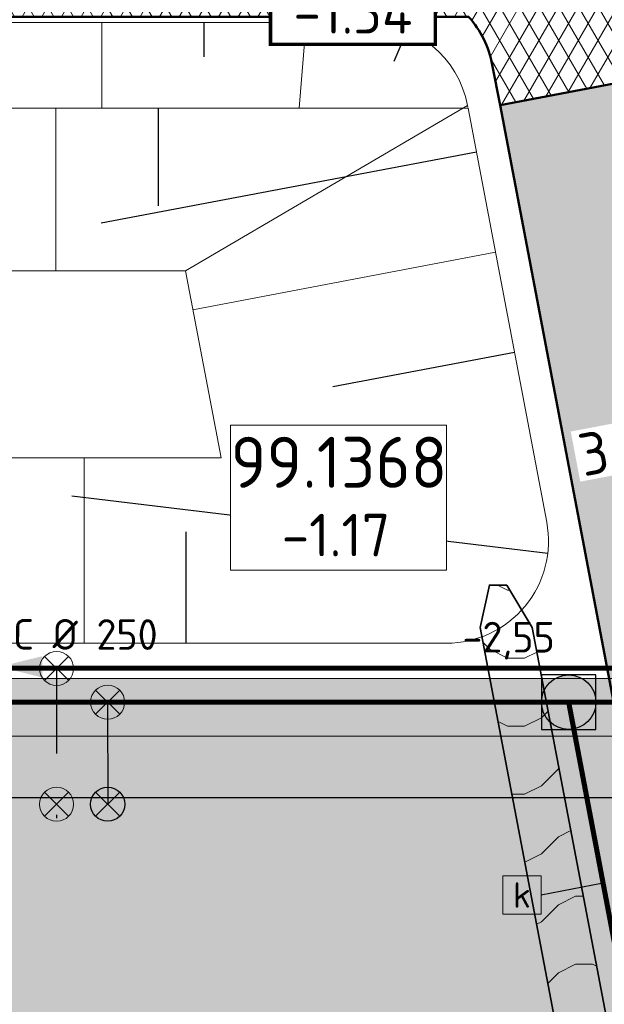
# Model space of a CAD drawing. Header units: metres. Extents: x 240159 to 241664, y 578380 to 583939.
# Tile 23 of 71: x 240387 to 240404, y 583858 to 583887. Entities that reach past the tile are written whole.
import ezdxf
from ezdxf.enums import TextEntityAlignment as Align

# ---------------------------------------------------------------- set-up
doc = ezdxf.new("R2010")
doc.units = ezdxf.units.M
doc.set_wipeout_variables(frame=1)
doc.linetypes.add('RI-HWA_HUISAANSLUITING', pattern=[4.8, 3, -1.8])
doc.linetypes.add('RI-VWA_HUISAANSLUITING', pattern=[6.1, 2.5, -1.8, 0, -1.8])
for name, color, linetype, lineweight in [('N-AL-HOOGTELABEL-S', 7, 'Continuous', 13), ('N-GV-GR-BOLLEN-A', 92, 'Continuous', 9), ('N-WE-GW-GROND_ONTGRAVEN-A', 7, 'Continuous', 18), ('N-WE-GW-GRONDWERK_INSTEEK_TALUD-G', 92, 'Continuous', 35), ('N-WE-GW-WATERGANG_DEMPEN-A', 152, 'Continuous', 18), ('N-WE-GW-WATERGANG_SLOOT_BODEM-G', 160, 'Continuous', 20), ('N-WE-IE-MEUBILAIR_WEGMEUBILAIR_LICHTMAST_MET_PASTEGEL-S', 7, 'Continuous', 25), ('N-WE-KL-TRACE_WENSTRACE-A', 7, 'Continuous', 25), ('N-WE-RI-BOB-T', 7, 'Continuous', 13), ('N-WE-RI-MATERIAAL_DIAMETER_LENGTE-T', 7, 'Continuous', 13), ('N-WE-RI-STROOMRICHTING-S', 7, 'Continuous', 13), ('N-WE-VH-KANTVERHARDING-GD', 4, 'Continuous', 50), ('N-WE-VH-VERHARDING_ASFALT_DEKLAAG-A', 252, 'Continuous', 18), ('N-WE-VH-VERKANTING-S', 7, 'Continuous', 25), ('X-XX-AL-REFERENTIE-M', 7, 'Continuous', 18), ('X-XX-GW-TALUDARCERING_KORT-G', 7, 'Continuous', 25), ('X-XX-GW-TALUDARCERING_LANG-G', 1, 'Continuous', 18)]:
    doc.layers.add(name, color=color, linetype=linetype, lineweight=lineweight)
for name, color, linetype, lineweight, true_color in [('N-WE-GW-GROND_ZAND_CUNETZAND-V', 7, 'Continuous', 18, 0xcead63), ('N-WE-RI-HWA_HUISAANSLUITING_PVC_125-G', 150, 'RI-HWA_HUISAANSLUITING', 25, 0x007fff), ('N-WE-RI-HWA_HULPSTUK-ONTSTOPPINGSSTUK-S', 150, 'Continuous', 25, 0x007fff), ('N-WE-RI-HWA_HULPSTUK_INLAAT-S', 150, 'Continuous', 13, 0x007fff), ('N-WE-RI-HWA_KOLK-S', 150, 'Continuous', 25, 0x007fff), ('N-WE-RI-HWA_RIOOLPUT-S', 150, 'Continuous', 13, 0x007fff), ('N-WE-RI-HWA_TRANSPORTLEIDING_BETON_500-G', 150, 'Continuous', 20, 0x007fff), ('N-WE-RI-VWA_HUISAANSLUITING_PVC_125-G', 20, 'RI-VWA_HUISAANSLUITING', 25, 0xff3f00), ('N-WE-RI-VWA_HULPSTUK_INLAAT-S', 20, 'Continuous', 13, 0xff3f00), ('N-WE-RI-VWA_HULPSTUK_ONTSTOPPINGSSTUK-S', 20, 'Continuous', 13, 0xff3f00), ('N-WE-RI-VWA_LEIDINGINFO-S', 20, 'Continuous', 13, 0xff3f00), ('N-WE-RI-VWA_PUTNUMMER-S', 20, 'Continuous', 13, 0xff3f00), ('N-WE-RI-VWA_TRANSPORTLEIDING_BETON_500-G', 20, 'Continuous', 20, 0xff3f00), ('N-WE-VH-VERHARDING_ASFALT_WEGCONSTRUCTIE_FIETSPAD-A', 1, 'Continuous', 18, 0xff0000)]:
    doc.layers.add(name, color=color, linetype=linetype, lineweight=lineweight, true_color=true_color)
doc.styles.add('NLCS-ISO', font='NLCS-ISO.ttf')
doc.styles.add('NLCS-ISO-ANNOTATIEF-T25', font='NLCS-ISO.ttf', dxfattribs={"height": 2.5})
doc.styles.add('NLCS-ISO-M1000-T25', font='NLCS-ISO.ttf', dxfattribs={"height": 2.5})
doc.dimstyles.new('NLCS-ANNOTATIEF-T25-PIJL_L2_H1', dxfattribs={"dimtxt": 2.5, "dimasz": 2.5, "dimexe": 2, "dimexo": 2, "dimgap": 0.7, "dimtad": 1, "dimzin": 0, "dimdsep": 46, "dimtxsty": 'NLCS-ISO-ANNOTATIEF-T25', "dimcen": 0, "dimdle": 2, "dimclrd": 256, "dimclre": 256, "dimclrt": 256, "dimadec": 1, "dimazin": 0, "dimtfac": 1, "dimtdec": 3, "dimtofl": 0, "dimtmove": 0, "dimatfit": 3, "dimfxl": 2, "dimfxlon": 1, "dimtfillclr": 256, "dimtolj": 1, "dimtzin": 0, "dimlwd": -1, "dimlwe": -1, "dimarcsym": 0})
pattern_1 = [(45, (0, 0), (-0.8749916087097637, 0.8749916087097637), [0.3, -0.937425]), (135, (0, 0), (-0.8749916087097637, -0.8749916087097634), [0.3, -0.937425])]

# ---------------------------------------------------------------- blocks, each defined once
blk = doc.blocks.new('SAL-HOOGTELABEL_AANLEG-SO')
blk.add_wipeout([(-4.842599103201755, 1.7988380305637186), (4.851150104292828, 1.7988380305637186), (4.851150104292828, -1.8868584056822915), (-4.842599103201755, -1.8868584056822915)])
at = {"const_width": 0.2}
blk.add_lwpolyline([(-4.842599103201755, 1.798838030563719), (4.851150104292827, 1.798838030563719), (4.851150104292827, -1.886858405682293), (-4.842599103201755, -1.886858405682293)], close=True, dxfattribs=at)
at = {"style": 'NLCS-ISO'}
blk.add_attdef('HOOGTE', text='', height=2, dxfattribs=at).set_placement((0, 0), align=Align.MIDDLE_CENTER)
blk = doc.blocks.new('N-SRI-PUT_HWA-SO')
h = blk.add_hatch(color=256)
h.dxf.hatch_style = 1
h.paths.add_polyline_path([(-1.999999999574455, 0, 1), (1.999999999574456, 0, 1)])
at = {"lineweight": -3, "flags": 128}
blk.add_lwpolyline([(-1.999999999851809, -2.00000000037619), (2.000000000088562, -2.000000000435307), (2.000000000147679, 1.99999999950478), (-2.00000000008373, 1.999999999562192)], close=True, dxfattribs=at)
at = {"lineweight": -3}
blk.add_circle((0, 0), 1.999999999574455, dxfattribs=at)
blk = doc.blocks.new('SRI-PUTNUMMER-SO')
blk.add_wipeout([(-18.26290233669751, 4.251051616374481), (-5.557298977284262, 4.251051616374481), (-5.557298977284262, -4.288829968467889), (-18.26290233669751, -4.288829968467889)])
blk.add_lwpolyline([(-18.26290233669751, 4.251051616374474), (-5.557298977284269, 4.251051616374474), (-5.557298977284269, -4.28882996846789), (-18.26290233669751, -4.28882996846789)], close=True)
at = {"ltscale": 0.1, "style": 'NLCS-ISO'}
blk.add_attdef('PUTNR', text='', height=3.5, dxfattribs=at).set_placement((-11.88078932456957, 2.058605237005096), align=Align.MIDDLE_CENTER)
blk.add_attdef('PUTHGT_001', (-15.75578932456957, -3.469912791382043), '', height=2.5, dxfattribs=at)
blk = doc.blocks.new('*U66')
at = {"color": 0}
blk.add_line((-1.259996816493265, 0.00283186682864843), (1.259996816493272, -0.00283186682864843), dxfattribs=at)
at = {"layer": 'N-WE-RI-STROOMRICHTING-S', "color": 0}
blk.add_solid([(-1.259996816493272, 0.002831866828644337), (1.258580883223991, -0.6328302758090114), (1.261412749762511, 0.6271665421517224)], dxfattribs=at)
at = {"layer": 'N-WE-RI-BOB-T', "color": 0, "style": 'NLCS-ISO'}
for tag, height, p in [('BOB_LINKS', 1.799999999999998, (-29.040088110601, 1.6931356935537)), ('BOB_RECHTS', 1.799999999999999, (28.78611403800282, 1.563170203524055))]:
    blk.add_attdef(tag, text='', height=height, rotation=359.8712268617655, dxfattribs=at).set_placement(p, align=Align.MIDDLE_CENTER)
at = {"layer": 'N-WE-RI-MATERIAAL_DIAMETER_LENGTE-T', "color": 0, "style": 'NLCS-ISO'}
blk.add_attdef('RIOOLINFO_001', (-11.78769556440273, 1.03857328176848), '', height=1.799999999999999, rotation=359.8712268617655, dxfattribs=at)
blk = doc.blocks.new('SRI-HULP_INLAAT')
at = {"flags": 128}
for points in [[(-0.7081526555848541, 0.7060593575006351), (0.7081526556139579, -0.7060593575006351)], [(0.7060593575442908, 0.7081526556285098), (-0.706059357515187, -0.7081526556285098)]]:
    blk.add_lwpolyline(points, dxfattribs=at)
blk.add_circle((-1.455191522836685e-11, 0), 1)
blk = doc.blocks.new('SRI-HULP_ONTSTOP')
h = blk.add_hatch(color=256)
h.dxf.hatch_style = 1
h.paths.add_polyline_path([(-0.7071067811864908, 0.7071067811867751, 0.1989123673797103), (-1.000000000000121, 0, 0.1989123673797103), (-0.7071067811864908, -0.7071067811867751), (0, -1.387778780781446e-17)])
h = blk.add_hatch(color=256)
h.dxf.hatch_style = 1
h.paths.add_polyline_path([(1.000000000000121, 0, 0.1989123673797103), (0.7071067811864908, 0.7071067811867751), (0, -1.387778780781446e-17), (0.7071067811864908, -0.7071067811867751, 0.1989123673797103)])
for p, q in [((-0.7071067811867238, 0.707106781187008), (0.7071067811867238, -0.707106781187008)), ((-0.7071067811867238, -0.707106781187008), (0.7071067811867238, 0.707106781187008))]:
    blk.add_line(p, q)
blk.add_circle((0, 0), 1.000000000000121)
blk = doc.blocks.new('N-SIE-WEG_LICHTMAST_SPOT-SO')
h = blk.add_hatch(color=256)
edge = h.paths.add_edge_path()
edge.add_arc((0, 0), 0.7698654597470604, 0, 360)
for p, q in [((-8.731149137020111e-10, 1.624763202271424), (-2.91038304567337e-10, 3.000000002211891)), ((-2.121320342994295, 2.121320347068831), (-1.148881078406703, 1.148881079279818)), ((1.148881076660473, 1.148881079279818), (2.121320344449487, 2.121320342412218)), ((-3.000000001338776, 4.656612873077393e-09), (-1.624763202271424, 2.328306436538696e-09)), ((1.624763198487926, -1.746229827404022e-09), (2.99999999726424, -1.164153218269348e-09)), ((-2.121320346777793, -2.121320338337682), (-1.148881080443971, -1.148881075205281)), ((1.148881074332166, -1.148881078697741), (2.12132034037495, -2.121320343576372)), ((-3.783497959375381e-09, -2.999999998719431), (-2.91038304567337e-09, -1.624763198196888))]:
    blk.add_line(p, q)
blk.add_circle((0, 0), 0.7698654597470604)
at = {"style": 'NLCS-ISO'}
blk.add_attdef('TYPE', text='', height=1.8, dxfattribs=at).set_placement((-2.91038304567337e-10, 3.000000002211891), align=Align.BOTTOM_CENTER)
blk = doc.blocks.new('N_lichtmast')
blk.add_blockref('N-SIE-WEG_LICHTMAST_SPOT-SO', (0, 0))
blk = doc.blocks.new('SRI-KOLK-SO')
at = {"color": 0, "linetype": 'ByBlock', "lineweight": 18}
blk.add_lwpolyline([(-1.125, -1.125), (1.125, -1.125), (1.125, 1.125), (-1.125, 1.125)], close=True, dxfattribs=at)
at = {"color": 0, "linetype": 'ByBlock', "lineweight": 18, "style": 'NLCS-ISO'}
blk.add_text('k', height=1.5, dxfattribs=at).set_placement((0, 0), align=Align.MIDDLE_CENTER)
blk = doc.blocks.new('*U202')
for points in [[(0, 0.6000000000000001), (0, 0), (-1.810000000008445, -2.679338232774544e-16)], [(0, 0.6000000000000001), (0, 0), (1.809999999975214, 2.679338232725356e-16)]]:
    blk.add_solid(points)
blk = doc.blocks.new('*D251')
at = {"layer": 'Defpoints', "color": 0, "transparency": 16777216}
for p in [(240403.3109205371, 583872.7539616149), (240406.9910685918, 583872.7783211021), (240403.4347067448, 583872.102532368)]:
    blk.add_point(p, dxfattribs=at)
at = {"layer": 'X-XX-AL-REFERENTIE-M', "transparency": 16777216}
for p, q in [((240406.8672823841, 583873.429750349), (240406.6806004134, 583874.4121707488)), ((240403.3109205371, 583872.7539616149), (240403.1242385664, 583873.7363820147)), ((240405.6392568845, 583873.1963978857), (240404.5389460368, 583872.9873140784))]:
    blk.add_line(p, q, dxfattribs=at)
for points in [[(240405.6003648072, 583873.4010688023), (240405.6781489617, 583872.991726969), (240406.8672823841, 583873.429750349)], [(240404.5000539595, 583873.191984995), (240404.5778381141, 583872.7826431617), (240403.3109205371, 583872.7539616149)]]:
    blk.add_solid(points, dxfattribs=at)
at = {"layer": 'X-XX-AL-REFERENTIE-M', "transparency": 16777216, "insert": (240404.9070865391, 583874.0497158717), "char_height": 1.25, "attachment_point": 5, "rotation": 10.75921077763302, "style": 'NLCS-ISO-ANNOTATIEF-T25', "bg_fill": 3, "box_fill_scale": 1.1, "bg_fill_color": 256, "bg_fill_true_color": 13158600, "bg_fill_transparency": 0}
blk.add_mtext('\\A1;3.62', dxfattribs=at)

msp = doc.modelspace()

# ---------------------------------------------------------------- hatches: boundary and pattern name
at = {"layer": 'N-GV-GR-BOLLEN-A'}
h = msp.add_hatch(dxfattribs=at)
h.set_pattern_fill('AGR-BOLLEN', color=256, scale=0.5, pattern_type=2)
h.set_pattern_definition(pattern_1)
edge = h.paths.add_edge_path()
edge.add_arc((240405.7085296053, 583895.812106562), 3.039999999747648, 190.7592107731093, 260.7533052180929)
edge.add_line((240405.2200452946, 583892.8116094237), (240416.6020386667, 583892.8116094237))
edge.add_line((240416.6020386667, 583892.8116094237), (240416.6020386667, 583895.2321065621))
edge.add_line((240416.6020386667, 583895.2321065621), (240421.1020386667, 583895.2321065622))
edge.add_line((240421.1020386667, 583895.2321065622), (240421.1020386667, 583892.8116094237))
edge.add_line((240421.1020386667, 583892.8116094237), (240426.6020386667, 583892.8116094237))
edge.add_line((240426.6020386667, 583892.8116094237), (240426.6020386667, 583895.2321065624))
edge.add_line((240426.6020386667, 583895.2321065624), (240431.1020386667, 583895.2321065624))
edge.add_line((240431.1020386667, 583895.2321065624), (240431.1020386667, 583892.8116094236))
edge.add_line((240431.1020386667, 583892.8116094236), (240435.6020386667, 583892.8116094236))
edge.add_line((240435.6020386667, 583892.8116094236), (240435.6020386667, 583895.2321065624))
edge.add_line((240435.6020386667, 583895.2321065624), (240440.1020386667, 583895.2321065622))
edge.add_line((240440.1020386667, 583895.2321065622), (240440.1020386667, 583892.8116094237))
edge.add_line((240440.1020386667, 583892.8116094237), (240446.6020386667, 583892.8116094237))
edge.add_line((240446.6020386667, 583892.8116094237), (240446.6020386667, 583895.2321065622))
edge.add_line((240446.6020386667, 583895.2321065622), (240451.1020386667, 583895.2321065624))
edge.add_line((240451.1020386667, 583895.2321065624), (240451.1020386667, 583892.8116094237))
edge.add_line((240451.1020386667, 583892.8116094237), (240455.6020386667, 583892.8116094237))
edge.add_line((240455.6020386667, 583892.8116094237), (240455.6020386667, 583895.2321065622))
edge.add_line((240455.6020386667, 583895.2321065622), (240460.1020386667, 583895.2321065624))
edge.add_line((240460.1020386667, 583895.2321065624), (240460.1020386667, 583892.8116094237))
edge.add_line((240460.1020386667, 583892.8116094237), (240466.6020386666, 583892.8116094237))
edge.add_line((240466.6020386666, 583892.8116094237), (240466.6020386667, 583895.2321065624))
edge.add_line((240466.6020386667, 583895.2321065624), (240471.1020386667, 583895.2321065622))
edge.add_line((240471.1020386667, 583895.2321065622), (240471.1020386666, 583892.8116094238))
edge.add_line((240471.1020386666, 583892.8116094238), (240475.6020386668, 583892.8116094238))
edge.add_line((240475.6020386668, 583892.8116094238), (240475.6020386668, 583895.2321065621))
edge.add_line((240475.6020386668, 583895.2321065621), (240480.1020386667, 583895.232106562))
edge.add_line((240480.1020386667, 583895.232106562), (240480.1020386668, 583892.8116094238))
edge.add_line((240480.1020386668, 583892.8116094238), (240487.477083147, 583892.8116094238))
edge.add_arc((240486.3520386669, 583900.7321065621), 7.99999999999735, 278.0843356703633, 360)
edge.add_line((240494.3520386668, 583900.7321065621), (240494.3520386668, 583929.7492993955))
edge.add_line((240494.3520386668, 583929.7492993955), (240239.0993022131, 583929.7492993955))
edge.add_line((240239.0993022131, 583929.7492993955), (240210.3029927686, 583892.8116094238))
edge.add_line((240210.3029927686, 583892.8116094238), (240203.5570060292, 583884.5695619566))
edge.add_line((240203.5570060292, 583884.5695619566), (240190.1160297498, 583869.2285623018))
edge.add_line((240190.1160297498, 583869.2285623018), (240196.7636499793, 583869.2285623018))
edge.add_line((240196.7636499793, 583869.2285623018), (240210.8126136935, 583884.2285623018))
edge.add_line((240210.8126136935, 583884.2285623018), (240242.0339554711, 583885.2285623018))
edge.add_line((240242.0339554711, 583885.2285623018), (240242.0339554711, 583892.8116094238))
edge.add_line((240242.0339554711, 583892.8116094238), (240244.6839554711, 583892.8116094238))
edge.add_line((240244.6839554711, 583892.8116094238), (240244.6839554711, 583895.2321065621))
edge.add_line((240244.6839554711, 583895.2321065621), (240250.3839554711, 583895.2321065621))
edge.add_line((240250.3839554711, 583895.2321065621), (240250.3839554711, 583892.8116094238))
edge.add_line((240250.3839554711, 583892.8116094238), (240300.033955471, 583892.8116094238))
edge.add_line((240300.033955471, 583892.8116094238), (240300.033955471, 583895.2321065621))
edge.add_line((240300.033955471, 583895.2321065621), (240304.2339554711, 583895.2321065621))
edge.add_line((240304.2339554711, 583895.2321065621), (240304.2339554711, 583892.8116094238))
edge.add_line((240304.2339554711, 583892.8116094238), (240308.8839554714, 583892.8116094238))
edge.add_line((240308.8839554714, 583892.8116094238), (240308.8839554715, 583895.2321065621))
edge.add_line((240308.8839554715, 583895.2321065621), (240313.3839554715, 583895.2321065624))
edge.add_line((240313.3839554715, 583895.2321065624), (240313.3839554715, 583892.811609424))
edge.add_line((240313.3839554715, 583892.811609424), (240319.883955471, 583892.8116094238))
edge.add_line((240319.883955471, 583892.8116094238), (240319.8839554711, 583895.2321065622))
edge.add_line((240319.8839554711, 583895.2321065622), (240324.383955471, 583895.2321065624))
edge.add_line((240324.383955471, 583895.2321065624), (240324.3839554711, 583892.8116094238))
edge.add_line((240324.3839554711, 583892.8116094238), (240339.883955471, 583892.8116094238))
edge.add_line((240339.883955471, 583892.8116094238), (240339.8839554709, 583895.2321065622))
edge.add_line((240339.8839554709, 583895.2321065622), (240344.383955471, 583895.2321065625))
edge.add_line((240344.383955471, 583895.2321065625), (240344.383955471, 583892.811609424))
edge.add_line((240344.383955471, 583892.811609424), (240348.883955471, 583892.8116094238))
edge.add_line((240348.883955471, 583892.8116094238), (240348.8839554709, 583895.2321065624))
edge.add_line((240348.8839554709, 583895.2321065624), (240353.3839554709, 583895.2321065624))
edge.add_line((240353.3839554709, 583895.2321065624), (240353.383955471, 583892.8116094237))
edge.add_line((240353.383955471, 583892.8116094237), (240359.8839554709, 583892.8116094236))
edge.add_line((240359.8839554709, 583892.8116094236), (240359.883955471, 583895.2321065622))
edge.add_line((240359.883955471, 583895.2321065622), (240364.3839554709, 583895.2321065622))
edge.add_line((240364.3839554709, 583895.2321065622), (240364.383955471, 583892.8116094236))
edge.add_line((240364.383955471, 583892.8116094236), (240368.883955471, 583892.8116094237))
edge.add_line((240368.883955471, 583892.8116094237), (240368.883955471, 583895.2321065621))
edge.add_line((240368.883955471, 583895.2321065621), (240373.383955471, 583895.2321065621))
edge.add_line((240373.383955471, 583895.2321065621), (240373.383955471, 583892.8116094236))
edge.add_line((240373.383955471, 583892.8116094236), (240396.4057422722, 583892.8116094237))
edge.add_arc((240395.9222304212, 583895.7397534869), 2.967795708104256, 279.3763963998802, 370.5070737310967)
edge.add_line((240398.8402633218, 583896.2809515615), (240398.5609389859, 583897.7509056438))
edge.add_line((240398.5609389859, 583897.7509056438), (240402.1173008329, 583898.426694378))
edge.add_line((240402.1173008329, 583898.426694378), (240402.7219715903, 583895.2445933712))
h = msp.add_hatch(dxfattribs=at)
h.set_pattern_fill('AGR-BOLLEN', color=256, scale=0.5, pattern_type=2)
h.set_pattern_definition(pattern_1)
h.paths.add_polyline_path([(240405.0246066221, 583863.7356286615), (240338.633955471, 583863.7338065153), (240338.6339554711, 583835.0978574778), (240341.1339554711, 583834.1821065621), (240397.1209025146, 583834.1821065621), (240398.2602972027, 583828.1821065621), (240341.1339554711, 583828.1821065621), (240338.6339554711, 583827.2663556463), (240338.6339554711, 583798.5821065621), (240394.4271506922, 583798.5821065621), (240394.4271506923, 583797.0421065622, -0.1418124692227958), (240411.8188139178, 583792.0081605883, 0.3109712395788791), (240415.1507736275, 583792.139809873, 0.1902833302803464), (240416.2836807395, 583793.9783239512, 0.09124316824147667), (240416.2208129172, 583804.815201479)])
at = {"layer": 'N-WE-GW-GROND_ZAND_CUNETZAND-V', "transparency": 33554534}
h = msp.add_hatch(color=256, dxfattribs=at)
h.dxf.hatch_style = 1
h.paths.add_polyline_path([(240340.6639554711, 583867.2338622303), (240470.2161917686, 583867.2338622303), (240470.2161917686, 583863.7338622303), (240340.6639554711, 583863.7338622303)])
at = {"layer": 'N-WE-GW-WATERGANG_DEMPEN-A'}
h = msp.add_hatch(dxfattribs=at)
h.set_pattern_fill('AGW-WATERGANG_WATER-SO', color=256, scale=0.25, pattern_type=2)
h.set_pattern_definition([(0, (240431.3742682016, 583856.8285623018), (0, 4), [0.5, -3.5]), (0, (240433.3742682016, 583855.8285623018), (0, 4), [0.5, -3.5]), (135, (240432.8742682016, 583856.0785623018), (-4.000000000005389, -4.000000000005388), [0.70710428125, -4.94974746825]), (135, (240436.8742682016, 583856.0785623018), (-4.000000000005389, -4.000000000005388), [0.70710428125, -4.94974746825]), (45, (240434.3742682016, 583856.0785623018), (-4.000000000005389, 4.000000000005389), [0.70710428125, -4.94974746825]), (45, (240438.3742682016, 583856.0785623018), (-4.000000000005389, 4.000000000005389), [0.70710428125, -4.94974746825]), (153.43494882, (240432.3742682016, 583856.5785623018), (-4.000000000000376, 2.039959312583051e-10), [0.55901699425, -8.3852549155]), (153.43494882, (240433.3742682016, 583855.8285623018), (-4.000000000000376, 2.039959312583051e-10), [0.55901699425, -8.3852549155]), (26.56505118, (240433.8742682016, 583855.8285623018), (-2.039950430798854e-10, 4.000000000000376), [0.55901699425, -8.3852549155]), (26.56505118, (240434.8742682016, 583856.5785623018), (-2.039950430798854e-10, 4.000000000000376), [0.55901699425, -8.3852549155]), (26.56505118, (240437.8742682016, 583855.8285623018), (-2.039950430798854e-10, 4.000000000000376), [0.55901699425, -8.3852549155]), (26.56505118, (240438.8742682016, 583856.5785623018), (-2.039950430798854e-10, 4.000000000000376), [0.55901699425, -8.3852549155]), (0, (240431.3742682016, 583858.8285623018), (0, 4), [0.5, -3.5]), (0, (240433.3742682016, 583857.8285623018), (0, 4), [0.5, -3.5]), (135, (240432.8742682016, 583858.0785623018), (-4.000000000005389, -4.000000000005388), [0.70710428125, -4.94974746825]), (135, (240436.8742682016, 583858.0785623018), (-4.000000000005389, -4.000000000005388), [0.70710428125, -4.94974746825]), (45, (240434.3742682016, 583858.0785623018), (-4.000000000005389, 4.000000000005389), [0.70710428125, -4.94974746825]), (45, (240438.3742682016, 583858.0785623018), (-4.000000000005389, 4.000000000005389), [0.70710428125, -4.94974746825]), (153.43494882, (240432.3742682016, 583858.5785623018), (-4.000000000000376, 2.039959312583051e-10), [0.55901699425, -8.3852549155]), (153.43494882, (240433.3742682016, 583857.8285623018), (-4.000000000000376, 2.039959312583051e-10), [0.55901699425, -8.3852549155]), (26.56505118, (240433.8742682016, 583857.8285623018), (-2.039950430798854e-10, 4.000000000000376), [0.55901699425, -8.3852549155]), (26.56505118, (240434.8742682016, 583858.5785623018), (-2.039950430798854e-10, 4.000000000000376), [0.55901699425, -8.3852549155]), (26.56505118, (240437.8742682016, 583857.8285623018), (-2.039950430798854e-10, 4.000000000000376), [0.55901699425, -8.3852549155]), (26.56505118, (240438.8742682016, 583858.5785623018), (-2.039950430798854e-10, 4.000000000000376), [0.55901699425, -8.3852549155])])
edge = h.paths.add_edge_path()
edge.add_line((240400.5742809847, 583868.7285623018), (240400.8456999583, 583869.9785623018))
edge.add_line((240400.8456999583, 583869.9785623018), (240401.3546470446, 583869.9785623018))
edge.add_line((240401.3546470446, 583869.9785623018), (240402.1011222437, 583868.7285623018))
edge.add_line((240402.1011222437, 583868.7285623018), (240404.7411913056, 583854.8351065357))
edge.add_line((240404.7411913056, 583854.8351065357), (240413.9597575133, 583806.3220794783))
edge.add_arc((240401.1882923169, 583803.8952138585), 13.00000000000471, -34.46543922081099, 10.759210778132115, ccw=False)
edge.add_line((240411.9063723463, 583796.538396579), (240406.5425398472, 583788.7238779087))
edge.add_arc((240401.5960124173, 583792.1191017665), 5.999639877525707, 310.79930949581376, 325.53486743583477, ccw=False)
edge.add_arc((240395.3297595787, 583759.7321058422), 29.6500001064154, 69.90622156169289, 73.51877310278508)
edge.add_arc((240401.5957336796, 583792.119332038), 4.500000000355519, 298.4790116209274, 325.5345607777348)
edge.add_line((240405.3058383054, 583789.572741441), (240410.6696708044, 583797.3872601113))
edge.add_arc((240401.1882923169, 583803.8952138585), 11.49999999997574, 325.5345607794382, 370.7592107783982)
edge.add_line((240412.4861269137, 583806.0420565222), (240400.5742809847, 583868.7285623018))
at = {"layer": 'N-WE-KL-TRACE_WENSTRACE-A', "transparency": 33554559}
h = msp.add_hatch(dxfattribs=at)
h.set_pattern_fill('AKL-TRACE', color=256, scale=0.5, pattern_type=2)
h.set_pattern_definition([(45, (0, 0), (-0.5303300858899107, 0.5303300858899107), [0.5]), (135, (0, 0), (-0.5303300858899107, -0.5303300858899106), [0.5])])
h.paths.add_polyline_path([(240220.4339554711, 583863.7305624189), (240470.0504112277, 583863.7374133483), (240462.3821373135, 583892.9321065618), (240478.3776329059, 583892.9321065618), (240478.3776329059, 583894.7321065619), (240242.9339554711, 583894.7321065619), (240242.9339554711, 583892.9321065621), (240460.5210816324, 583892.9321065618), (240467.7166092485, 583865.5372555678), (240220.4338523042, 583865.5169707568)])
at = {"layer": 'N-WE-VH-VERHARDING_ASFALT_DEKLAAG-A'}
h = msp.add_hatch(dxfattribs=at)
h.set_pattern_fill('AVH-ASFALT', color=256, scale=0.5, pattern_type=2)
h.set_pattern_definition([(59.99999999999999, (0, 0), (-0.4330127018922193, 0.2500000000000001), []), (120, (0, 0), (-0.4330127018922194, -0.2499999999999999), [])])
edge = h.paths.add_edge_path()
edge.add_line((240486.3520386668, 583892.7721065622), (240405.7085296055, 583892.7721065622))
edge.add_arc((240405.7085296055, 583895.8121065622), 3.040000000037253, 190.7592107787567, 269.99999999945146, ccw=False)
edge.add_line((240402.7219715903, 583895.244593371), (240402.117300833, 583898.4266943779))
edge.add_line((240402.117300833, 583898.4266943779), (240398.560938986, 583897.7509056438))
edge.add_line((240398.560938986, 583897.7509056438), (240398.8353871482, 583896.3066125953))
edge.add_arc((240395.9222304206, 583895.7397534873), 2.96779570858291, -89.42628027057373, 11.011347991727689, ccw=False)
edge.add_line((240395.9519473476, 583892.7721065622), (240244.9939554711, 583892.7721065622))
edge.add_line((240244.9939554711, 583892.7721065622), (240244.9939554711, 583887.6921065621))
edge.add_line((240244.9939554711, 583887.6921065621), (240317.5539554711, 583887.6921065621))
edge.add_arc((240317.5539554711, 583875.652106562), 12.04000000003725, 0, 90, ccw=False)
edge.add_line((240329.5939554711, 583875.652106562), (240329.5939554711, 583865.4821065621))
edge.add_line((240329.5939554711, 583865.4821065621), (240329.5939554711, 583799.9821065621))
edge.add_arc((240326.6339554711, 583799.9821065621), 2.959999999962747, -83.33574492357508, 0, ccw=False)
edge.add_line((240326.9774667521, 583797.0421065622), (240325.9751846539, 583797.0421065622))
edge.add_line((240325.9751846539, 583797.0421065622), (240325.9751846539, 583794.4221065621))
edge.add_arc((240325.9773343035, 583791.4353718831), 2.986735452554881, -13.421607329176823, 90.04123761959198, ccw=False)
edge.add_line((240328.8824972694, 583790.7421065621), (240329.1339554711, 583792.7321065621))
edge.add_line((240329.1339554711, 583792.7321065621), (240335.1339554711, 583792.7321065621))
edge.add_arc((240343.1339554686, 583792.7321065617), 7.999999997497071, 179.9999999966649, 201.1720655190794)
edge.add_line((240335.6739554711, 583789.8427467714), (240335.6739554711, 583792.8618309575))
edge.add_arc((240338.2447597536, 583791.5247998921), 2.897703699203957, 89.05152292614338, 152.5218345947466, ccw=False)
edge.add_line((240338.2927262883, 583794.4221065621), (240338.2927262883, 583797.0421065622))
edge.add_line((240338.2927262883, 583797.0421065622), (240337.2904441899, 583797.0421065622))
edge.add_arc((240337.6339554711, 583799.9821065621), 2.959999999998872, 228.5350192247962, 263.33574491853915, ccw=False)
edge.add_line((240335.6739554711, 583797.7639992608), (240335.6739554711, 583878.652106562))
edge.add_arc((240343.7139554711, 583878.652106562), 8.040000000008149, 90, 180, ccw=False)
edge.add_line((240343.7139554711, 583886.6921065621), (240400.2335413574, 583886.6921065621))
edge.add_arc((240398.0421947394, 583884.7321065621), 2.939999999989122, 10.759210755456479, 41.81031489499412, ccw=False)
edge.add_line((240400.9305107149, 583885.280951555), (240401.1569230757, 583884.0894485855))
edge.add_line((240401.1569230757, 583884.0894485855), (240404.7123704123, 583884.7650635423))
edge.add_arc((240407.7121893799, 583884.7321065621), 3.000000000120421, 139.2066050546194, 179.3705553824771, ccw=False)
edge.add_line((240405.440978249, 583886.6921065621), (240455.9345118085, 583886.6921065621))
edge.add_arc((240455.9345118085, 583874.652106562), 12.04000000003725, 14.716872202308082, 90, ccw=False)
edge.add_line((240467.5795153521, 583877.7107815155), (240471.8532682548, 583861.4397267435))
edge.add_line((240471.8532682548, 583861.4397267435), (240477.7338016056, 583862.9843067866))
edge.add_line((240477.7338016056, 583862.9843067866), (240472.9041634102, 583881.3717310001))
edge.add_arc((240477.7788160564, 583882.652106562), 5.040000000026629, 90, 194.7168722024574, ccw=False)
edge.add_line((240477.7788160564, 583887.6921065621), (240486.3520386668, 583887.6921065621))
edge.add_line((240486.3520386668, 583887.6921065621), (240486.3520386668, 583892.7721065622))
h = msp.add_hatch(dxfattribs=at)
h.set_pattern_fill('AVH-ASFALT_5', color=256, scale=0.5, pattern_type=2)
h.set_pattern_definition([(59.99999999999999, (240444.612449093, 583853.8878892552), (-0.8660254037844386, 0.5000000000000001), [0.57735, -0.57735]), (59.99999999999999, (240445.189799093, 583853.8878892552), (-0.8660254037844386, 0.5000000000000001), [0.57735, -0.57735]), (120, (240444.612449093, 583853.8878892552), (-0.8660254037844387, -0.4999999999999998), [0.5773499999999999, -0.5773499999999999]), (120, (240445.189799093, 583853.8878892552), (-0.8660254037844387, -0.4999999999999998), [0.5773499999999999, -0.5773499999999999])])
h.paths.add_polyline_path([(240471.619806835, 583862.3285623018), (240412.6005545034, 583862.3285623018, 0.1528197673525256), (240409.1801590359, 583861.2581560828), (240412.7719424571, 583842.3562702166, -0.4433102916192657), (240427.6995127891, 583858.8285623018), (240472.5391163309, 583858.8285623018)])
h.paths.add_polyline_path([(240509.5998031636, 583861.4785050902), (240509.4502476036, 583862.5023078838, -0.1377680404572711), (240503.7367572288, 583864.1591862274), (240491.636318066, 583862.3915724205, -0.03627903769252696), (240490.7690515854, 583862.3285623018), (240477.9060393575, 583862.3285623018), (240478.8253488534, 583858.8285623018), (240491.0233395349, 583858.8285623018, 0.03627903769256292), (240491.8906060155, 583858.8915724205)])
h.paths.add_polyline_path([(240416.2208129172, 583804.815201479), (240416.1158626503, 583805.367505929, -0.1767690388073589), (240413.5553077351, 583795.4065785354), (240411.4008857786, 583792.2678208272, -0.003777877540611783), (240411.8188139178, 583792.0081605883, 0.3109712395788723), (240415.1507736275, 583792.139809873, 0.1902833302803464), (240416.2836807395, 583793.9783239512, 0.09124316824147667)])
h.paths.add_polyline_path([(240412.286727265, 583787.373655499), (240412.7507096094, 583788.0496271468, 0.06439195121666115), (240412.2063940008, 583788.5715670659, 0.02302530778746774), (240409.9159231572, 583790.1043923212), (240408.1914752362, 583787.5920598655, -0.2854687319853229), (240400.4553945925, 583784.2010224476, -0.0994641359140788), (240409.5085208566, 583780.3224603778, 0.3022248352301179), (240410.1349224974, 583780.4584594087, 0.008391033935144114), (240410.751565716, 583781.2518404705, 0.003280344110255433), (240410.9853418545, 583781.567561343, -0.1928583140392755)])
at = {"layer": 'N-WE-VH-VERHARDING_ASFALT_WEGCONSTRUCTIE_FIETSPAD-A'}
h = msp.add_hatch(dxfattribs=at)
h.set_pattern_fill('AVH-ASFALT_LAAG2-D', color=256, scale=10, pattern_type=2)
h.set_pattern_definition([(45, (239382.4912602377, 582842.6402525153), (-0.7071067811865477, 0.7071067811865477), []), (45, (239383.0912602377, 582842.6402525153), (-0.7071067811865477, 0.7071067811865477), [0.5, -0.25])])
h.paths.add_polyline_path([(240418.9092650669, 583789.4418970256, 0.03180692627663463), (240419.8910033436, 583793.5928275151, -0.3072056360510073), (240422.1766239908, 583795.9747969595), (240424.4919205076, 583796.4681124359), (240423.8416154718, 583799.520214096, -0.1275705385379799), (240422.3658153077, 583799.5548014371, -0.3112555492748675), (240420.2414083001, 583802.1283068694, 0.02530356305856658), (240419.7771747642, 583805.4909902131), (240404.7132849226, 583884.7652373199), (240401.1569230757, 583884.0894485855), (240416.2208129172, 583804.815201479, -0.09124316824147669), (240416.2836807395, 583793.9783239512, -0.1902833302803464), (240415.1507736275, 583792.139809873, -0.3109712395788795), (240411.8188139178, 583792.0081605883, 0.1418124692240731), (240394.4271506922, 583797.0421065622), (240338.2927262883, 583797.0421065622), (240338.2927262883, 583794.4221065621), (240394.4271506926, 583794.4221065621, -0.1603047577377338), (240412.2063940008, 583788.5715670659, -0.3758809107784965), (240413.0361278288, 583784.78834929, -0.03519919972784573), (240410.751565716, 583781.2518404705, -0.007480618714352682), (240410.2031081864, 583780.5435301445, -0.354489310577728), (240409.5085208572, 583780.3224603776, -0.04419683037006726), (240412.9066655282, 583777.5099665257, -0.3435739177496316), (240412.9845219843, 583778.2255005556, 0.006657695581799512), (240413.5344241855, 583778.929977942, 0.02612859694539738), (240415.5055296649, 583781.8283462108, -0.5377205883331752), (240418.7398677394, 583781.9548106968, -0.1092717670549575), (240423.8408174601, 583770.0713647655), (240426.4147589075, 583770.5604715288, 0.1231558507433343), (240419.787062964, 583784.9033809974, -0.2483695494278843)])

# ---------------------------------------------------------------- linework, layer by layer
at = {"layer": 'N-WE-GW-GROND_ONTGRAVEN-A'}
msp.add_lwpolyline([(240340.6639554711, 583867.2338622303), (240470.2161917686, 583867.2338622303), (240470.2161917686, 583863.7338622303), (240340.6639554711, 583863.7338622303)], close=True, dxfattribs=at)
at = {"layer": 'N-WE-GW-GRONDWERK_INSTEEK_TALUD-G', "flags": 128}
msp.add_lwpolyline([(240400.5742809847, 583868.7285623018), (240400.8456999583, 583869.9785623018), (240401.3546470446, 583869.9785623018), (240402.1011222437, 583868.7285623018), (240404.7411913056, 583854.8351065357), (240413.9597575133, 583806.3220794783, -0.1999315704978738), (240411.9063723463, 583796.538396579), (240406.5425398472, 583788.7238779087, -0.06438474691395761), (240405.5162459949, 583787.5773567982, 0.01576403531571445), (240403.7414992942, 583788.1638687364, 0.1186035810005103), (240405.3058383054, 583789.572741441), (240410.6696708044, 583797.3872601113, 0.1999315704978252), (240412.4861269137, 583806.0420565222)], format="xyb", close=True, dxfattribs=at)
at = {"layer": 'N-WE-GW-WATERGANG_SLOOT_BODEM-G'}
for p, q in [((240340.1056109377, 583884.002106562), (240400.2166995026, 583884.002106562)), ((240391.9130647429, 583879.2221065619), (240400.201488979, 583884.0821524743))]:
    msp.add_line(p, q, dxfattribs=at)
for points in [[(240400.2114119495, 583884.0299324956), (240400.2014889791, 583884.0821524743, 0.3602232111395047), (240397.2542277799, 583886.522106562), (240345.9339554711, 583886.522106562, 0.2069280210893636), (240340.1056109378, 583884.0021065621)], [(240340.1056109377, 583884.002106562, 0.1909212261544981), (240337.9339554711, 583878.522106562), (240337.9339554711, 583871.272106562, 0.414213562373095), (240340.9339554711, 583868.272106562), (240399.5820032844, 583868.272106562, 0.47034691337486), (240402.5292644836, 583871.8321524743), (240400.2166995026, 583884.002106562)]]:
    msp.add_lwpolyline(points, format="xyb", dxfattribs=at)
msp.add_lwpolyline([(240391.9130647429, 583879.2221065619), (240347.0839554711, 583879.2221065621), (240347.0839554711, 583873.7221065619), (240392.9581884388, 583873.722106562)], close=True, dxfattribs=at)
at = {"layer": 'N-WE-KL-TRACE_WENSTRACE-A', "transparency": 33554559, "flags": 128}
msp.add_lwpolyline([(240220.4339554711, 583863.7305624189), (240470.0504112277, 583863.7374133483), (240462.3821373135, 583892.9321065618), (240478.3776329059, 583892.9321065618), (240478.3776329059, 583894.7321065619), (240242.9339554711, 583894.7321065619), (240242.9339554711, 583892.9321065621), (240460.5210816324, 583892.9321065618), (240467.7166092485, 583865.5372555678), (240220.4338523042, 583865.5169707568)], close=True, dxfattribs=at)
msp.add_lwpolyline([(240336.8339554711, 583892.932106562), (240460.5210816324, 583892.9321065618), (240467.7166092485, 583865.5372555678), (240336.8339554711, 583865.5284068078), (240336.8339554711, 583892.932106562)], dxfattribs=at)
at = {"layer": 'N-WE-RI-HWA_HUISAANSLUITING_PVC_125-G'}
for p, q in [((240389.6261754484, 583866.5357363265), (240389.6264038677, 583862.2821871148)), ((240404.1857524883, 583861.2138064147), (240402.3636441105, 583860.8675648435))]:
    msp.add_line(p, q, dxfattribs=at)
at = {"layer": 'N-WE-RI-HWA_TRANSPORTLEIDING_BETON_500-G', "const_width": 0.15, "flags": 128}
for points in [[(240471.5861852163, 583866.5401655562), (240248.9720913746, 583866.5281830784)], [(240417.0179714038, 583793.6838056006), (240403.1742878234, 583866.5366745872)]]:
    msp.add_lwpolyline(points, dxfattribs=at)
at = {"layer": 'N-WE-RI-VWA_HUISAANSLUITING_PVC_125-G'}
msp.add_line((240388.1261221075, 583867.5289917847), (240388.1264038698, 583862.2821065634), dxfattribs=at)
at = {"layer": 'N-WE-RI-VWA_TRANSPORTLEIDING_BETON_500-G', "const_width": 0.15, "flags": 128}
msp.add_lwpolyline([(240474.1840804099, 583867.5402208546), (240246.5339554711, 583867.5280521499)], dxfattribs=at)
at = {"layer": 'N-WE-VH-KANTVERHARDING-GD'}
msp.add_lwpolyline([(240337.9492198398, 583794.4221065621), (240338.2927262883, 583794.4221065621), (240338.2927262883, 583797.0421065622), (240337.2904441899, 583797.0421065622, -0.1530247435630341), (240335.6739554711, 583797.7639992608), (240335.6739554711, 583878.652106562, -0.414213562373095), (240343.7139554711, 583886.6921065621), (240400.2335413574, 583886.6921065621, -0.1363211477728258), (240400.9305107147, 583885.280951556), (240401.1569230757, 583884.0894485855), (240404.7123704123, 583884.7650635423, -0.1770646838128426), (240405.440978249, 583886.6921065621), (240455.9345118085, 583886.6921065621, -0.3408325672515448), (240467.5795153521, 583877.7107815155), (240479.0679490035, 583833.9719558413, 0.4277222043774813), (240498.0987716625, 583823.4368129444), (240573.1259543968, 583846.8723916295, -0.07583446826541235)], format="xyb", dxfattribs=at)
at = {"layer": 'N-WE-VH-KANTVERHARDING-GD', "flags": 128}
msp.add_lwpolyline([(240401.1569230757, 583884.0894485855), (240416.2208129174, 583804.8152014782, -0.09124316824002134), (240416.2836807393, 583793.9783239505, -0.1902833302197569), (240415.1507736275, 583792.139809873, -0.3109712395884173), (240411.8188139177, 583792.0081605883, 0.1418124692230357), (240394.4271506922, 583797.0421065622), (240337.6339554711, 583797.0421065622), (240326.6339554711, 583797.0421065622), (240268.3018035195, 583797.0421065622, 0.03752268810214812), (240252.9733627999, 583795.8901560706, 0.000165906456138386), (240252.9060691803, 583795.8799613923, 0.000165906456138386)], format="xyb", dxfattribs=at)
at = {"layer": 'X-XX-GW-TALUDARCERING_KORT-G'}
for p, q in [((240392.4564202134, 583886.522106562), (240392.4564202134, 583885.514106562)), ((240398.4245018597, 583886.2844350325), (240398.0378886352, 583885.3715036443)), ((240391.1056109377, 583884.002106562), (240391.1056109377, 583881.1341065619)), ((240400.4613894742, 583882.7144170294), (240389.4343458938, 583880.6190307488)), ((240401.5814812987, 583876.819894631), (240396.2469385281, 583875.8062115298)), ((240402.5604704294, 583870.9133120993), (240388.5704518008, 583872.5985887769)), ((240391.9347368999, 583868.272106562), (240391.9347368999, 583871.5421065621))]:
    msp.add_line(p, q, dxfattribs=at)
at = {"layer": 'X-XX-GW-TALUDARCERING_LANG-G'}
for p, q in [((240389.4564202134, 583886.522106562), (240389.4564202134, 583884.002106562)), ((240395.4564202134, 583886.522106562), (240395.2546291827, 583884.002106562)), ((240388.1056109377, 583884.002106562), (240388.1056109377, 583879.2221065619)), ((240401.0214353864, 583879.7671558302), (240392.1305307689, 583878.0776839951)), ((240388.9347368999, 583868.272106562), (240388.9347368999, 583873.722106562))]:
    msp.add_line(p, q, dxfattribs=at)

# ---------------------------------------------------------------- block references
at = {"layer": 'N-WE-IE-MEUBILAIR_WEGMEUBILAIR_LICHTMAST_MET_PASTEGEL-S', "xscale": 0.4, "yscale": 0.4, "zscale": 0.4}
msp.add_blockref('N_lichtmast', (240396.2580434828, 583887.3242064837), dxfattribs=at)
at = {"layer": 'N-WE-RI-HWA_HULPSTUK-ONTSTOPPINGSSTUK-S', "xscale": 0.5, "yscale": 0.5, "zscale": 0.5}
msp.add_blockref('SRI-HULP_ONTSTOP', (240389.6263499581, 583863.536073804), dxfattribs=at)
at = {"layer": 'N-WE-RI-HWA_HULPSTUK_INLAAT-S', "xscale": 0.5, "yscale": 0.5, "zscale": 0.5}
msp.add_blockref('SRI-HULP_INLAAT', (240389.6261754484, 583866.5357363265), dxfattribs=at)
at = {"layer": 'N-WE-RI-HWA_KOLK-S', "xscale": 0.5, "yscale": 0.5, "zscale": 0.5}
msp.add_blockref('SRI-KOLK-SO', (240401.8011441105, 583860.8675648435), dxfattribs=at)
at = {"layer": 'N-WE-RI-HWA_RIOOLPUT-S', "xscale": 0.4, "yscale": 0.4, "zscale": 0.4}
msp.add_blockref('N-SRI-PUT_HWA-SO', (240403.1742878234, 583866.5366745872), dxfattribs=at)
at = {"layer": 'N-WE-RI-VWA_HULPSTUK_INLAAT-S', "xscale": 0.5, "yscale": 0.5, "zscale": 0.5}
msp.add_blockref('SRI-HULP_INLAAT', (240388.1262629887, 583867.5289917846), dxfattribs=at)
at = {"layer": 'N-WE-RI-VWA_HULPSTUK_ONTSTOPPINGSSTUK-S', "xscale": 0.5, "yscale": 0.5, "zscale": 0.5}
msp.add_blockref('SRI-HULP_ONTSTOP', (240388.1263499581, 583863.536073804), dxfattribs=at)
at = {"layer": 'N-WE-RI-VWA_LEIDINGINFO-S'}
ref = msp.add_blockref('*U66', (240387.0779536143, 583867.5778625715), dxfattribs=dict(at, xscale=0.5, yscale=0.5, zscale=0.5))
ref.add_attrib('RIOOLINFO_001', '37m PVC %%C 250', (240382.8041017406, 583868.0935082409), dxfattribs={"layer": 'N-WE-RI-MATERIAAL_DIAMETER_LENGTE-T', "color": 0, "height": 0.8999999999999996, "rotation": 359.8712268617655, "style": 'NLCS-ISO'})
ref.add_attrib('BOB_LINKS_001', '-2.68', (240371.1619017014, 583867.977566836), dxfattribs={"layer": 'N-WE-RI-BOB-T', "color": 0, "height": 0.8999999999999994, "rotation": 359.8712268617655, "style": 'NLCS-ISO'})
ref.add_attrib('BOB_RECHTS_001', '-2,55', (240400.0527051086, 583868.0026344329), dxfattribs={"layer": 'N-WE-RI-BOB-T', "color": 0, "height": 0.8999999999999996, "rotation": 359.8712268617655, "style": 'NLCS-ISO'})
at = {"layer": 'N-WE-VH-VERKANTING-S', "rotation": 10.75921077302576}
msp.add_blockref('*U202', (240403.5623170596, 583881.1266122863), dxfattribs=at)

# ---------------------------------------------------------------- next in the draw order: block references
at = {"layer": 'N-AL-HOOGTELABEL-S'}
ref = msp.add_blockref('SAL-HOOGTELABEL_AANLEG-SO', (240396.8335812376, 583886.8207372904), dxfattribs=dict(at, xscale=0.5, yscale=0.5, zscale=0.5))
ref.add_attrib('HOOGTE', '-1.34', dxfattribs={"layer": '0', "height": 1.25, "style": 'NLCS-ISO-M1000-T25'}).set_placement((240396.8335812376, 583886.8207372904), align=Align.MIDDLE_CENTER)
at = {"layer": 'N-WE-RI-VWA_PUTNUMMER-S'}
ref = msp.add_blockref('SRI-PUTNUMMER-SO', (240402.3657106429, 583872.5613307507), dxfattribs=dict(at, xscale=0.5, yscale=0.5, zscale=0.5))
ref.add_attrib('PUTNR', '99.1368', dxfattribs={"layer": '0', "ltscale": 0.1, "height": 1.5, "style": 'NLCS-ISO'}).set_placement((240396.4253159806, 583873.5906333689), align=Align.MIDDLE_CENTER)
ref.add_attrib('PUTHGT_001', '-1.17', (240394.7378159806, 583870.8263743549), dxfattribs={"layer": '0', "ltscale": 0.1, "height": 1.25, "style": 'NLCS-ISO'})

# ---------------------------------------------------------------- next in the draw order: dimensions: what is measured, and where the dimension line sits
at = {"layer": 'X-XX-AL-REFERENTIE-M'}
dim = msp.add_aligned_dim(p1=(240406.9910685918, 583872.7783211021), p2=(240403.4347067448, 583872.102532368), distance=-0.6630860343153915, dimstyle='NLCS-ANNOTATIEF-T25-PIJL_L2_H1', override={"dimtfill": 1}, dxfattribs=at)
dim.commit()
dim.dimension.update_dxf_attribs({"geometry": '*D251', "text_midpoint": (240404.9070865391, 583874.0497158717)})

doc.saveas('drawing.dxf')
